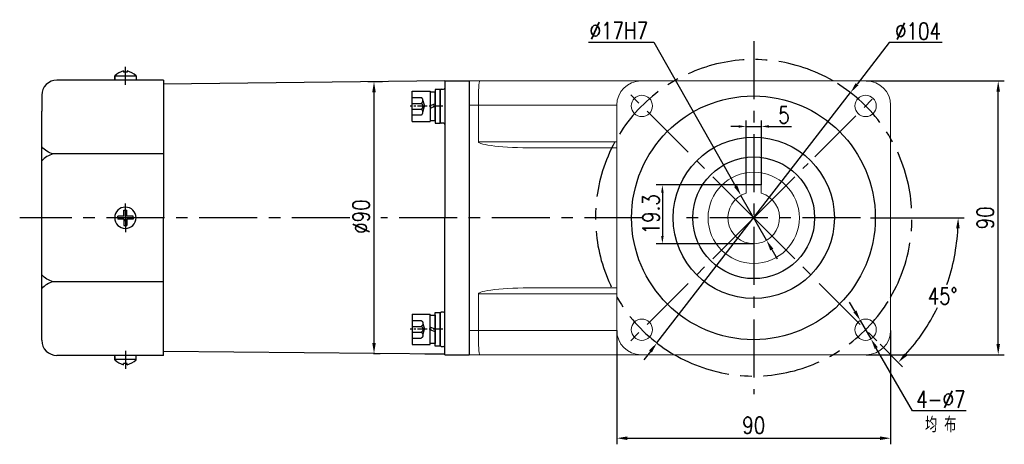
# Model space of a CAD drawing. Header units: inches. Extents: x 837 to 6223, y -2862 to 3098.
# Tile 2 of 139: x 2566 to 2890, y -2672 to -2533. Entities that reach past the tile are written whole.
import ezdxf

# ---------------------------------------------------------------- set-up
doc = ezdxf.new("R2010")
doc.units = ezdxf.units.IN
doc.header["$LTSCALE"] = 10
doc.header["$MEASUREMENT"] = 0
doc.linetypes.add('CENTER', pattern=[10.16, 6.35, -1.27, 1.27, -1.27])
doc.linetypes.add('HIDDEN', pattern=[1.905, 1.27, -0.635])
for name, color, linetype in [('1轮廓实线层', 7, 'Continuous'), ('3中心线层', 1, 'CENTER'), ('4虚线层', 6, 'HIDDEN'), ('6文字层', 3, 'Continuous'), ('7标注层', 4, 'Continuous')]:
    doc.layers.add(name, color=color, linetype=linetype)
doc.styles.add('PC_TEXTSTYLE', font='isocp.shx', dxfattribs={"width": 0.8, "bigfont": 'HZFS.SHX'})
doc.styles.add('TH_GBDIM', font='romans.shx', dxfattribs={"width": 0.8, "bigfont": 'gbcbig.shx'})
doc.dimstyles.new('TH_GBDIM', dxfattribs={"dimtxt": 3.5, "dimasz": 2.5, "dimexe": 2, "dimexo": 0, "dimgap": 1, "dimtad": 1, "dimdec": 4, "dimdsep": 46, "dimtxsty": 'TH_GBDIM', "dimcen": 0.09, "dimclrd": 4, "dimclre": 4, "dimclrt": 3, "dimadec": 0, "dimazin": 0, "dimtfac": 1, "dimtdec": 4, "dimtmove": 0, "dimatfit": 3, "dimfxl": 1, "dimtzin": 0, "dimarcsym": 0})
doc.dimstyles.new('角度标注', dxfattribs={"dimtxt": 3.5, "dimasz": 3, "dimexe": 2, "dimexo": 0, "dimgap": 1, "dimtad": 1, "dimtih": 1, "dimtoh": 1, "dimdsep": 46, "dimtxsty": 'PC_TEXTSTYLE', "dimsah": 1, "dimcen": 0.09, "dimclrd": 4, "dimclrt": 3, "dimadec": 0, "dimazin": 0, "dimtfac": 0.7, "dimtmove": 0, "dimatfit": 0, "dimfxl": 1, "dimtzin": 0, "dimarcsym": 0})

# ---------------------------------------------------------------- blocks, each defined once
blk = doc.blocks.new('*D172')
at = {"layer": '7标注层', "color": 4, "lineweight": -2, "transparency": 16777216}
for p, q in [((2805.16, -2587.19), (2805.16, -2565.96)), ((2810.16, -2587.19), (2810.16, -2565.96)), ((2802.66, -2567.96), (2800.16, -2567.96)), ((2805.16, -2567.96), (2810.16, -2567.96)), ((2812.66, -2567.96), (2820.09, -2567.96))]:
    blk.add_line(p, q, dxfattribs=at)
at = {"layer": '7标注层', "color": 4, "transparency": 16777216}
for points in [[(2802.66, -2567.55), (2802.66, -2568.38), (2805.16, -2567.96)], [(2812.66, -2567.55), (2812.66, -2568.38), (2810.16, -2567.96)]]:
    blk.add_solid(points, dxfattribs=at)
at = {"layer": 'Defpoints', "color": 0, "transparency": 16777216}
for p in [(2805.16, -2567.96), (2805.16, -2587.19), (2810.16, -2587.19)]:
    blk.add_point(p, dxfattribs=at)
at = {"layer": '7标注层', "color": 3, "transparency": 16777216, "insert": (2817.62, -2564.21), "char_height": 5.5, "attachment_point": 5, "style": 'TH_GBDIM'}
blk.add_mtext('5', dxfattribs=at)
blk = doc.blocks.new('*D173')
at = {"layer": '7标注层', "color": 4, "lineweight": -2, "transparency": 16777216}
for p, q in [((2810.16, -2587.19), (2775.64, -2587.19)), ((2777.64, -2589.69), (2777.64, -2603.99)), ((2807.66, -2606.49), (2775.64, -2606.49))]:
    blk.add_line(p, q, dxfattribs=at)
at = {"layer": '7标注层', "color": 4, "transparency": 16777216}
for points in [[(2777.22, -2589.69), (2778.06, -2589.69), (2777.64, -2587.19)], [(2777.22, -2603.99), (2778.06, -2603.99), (2777.64, -2606.49)]]:
    blk.add_solid(points, dxfattribs=at)
at = {"layer": 'Defpoints', "color": 0, "transparency": 16777216}
for p in [(2810.16, -2587.19), (2777.64, -2606.49), (2807.66, -2606.49)]:
    blk.add_point(p, dxfattribs=at)
at = {"layer": '7标注层', "color": 3, "transparency": 16777216, "insert": (2773.89, -2596.84), "char_height": 5.5, "attachment_point": 5, "rotation": 90, "style": 'TH_GBDIM'}
blk.add_mtext('19.3', dxfattribs=at)
blk = doc.blocks.new('GB／T70.1M6M10')
at = {"layer": '1轮廓实线层'}
for p, q in [((0, -5), (0, 5)), ((0, 5), (6, 5)), ((6, 5), (6, -5)), ((0, -5), (6, -5))]:
    blk.add_line(p, q, dxfattribs=at)
at = {"layer": '3中心线层', "ltscale": 0.05}
blk.add_line((10.11, 0), (-0.6, 0), dxfattribs=at)
at = {"layer": '4虚线层'}
for p, q in [((0, 2.86), (3, 2.86)), ((0, 0.95), (3, 0.95)), ((3.6, 1.91), (4.15, 0)), ((3.6, -1.91), (4.15, 0)), ((0, -0.95), (3, -0.95)), ((0, -2.86), (3, -2.86))]:
    blk.add_line(p, q, dxfattribs=at)
for centre in [(2.54, 1.91), (2.54, 0), (2.54, -1.91)]:
    blk.add_arc(centre, 1.06, 295.6298, 64.3702, dxfattribs=at)
blk = doc.blocks.new('GB848_6_1.6_R')
at = {"layer": '1轮廓实线层'}
for p, q in [((-3.2, 1.6), (-5.5, 1.6)), ((-5.5, 1.6), (-5.5, 0)), ((-5.5, 0), (-3.2, 0)), ((3.2, 1.6), (-3.2, 1.6)), ((-3.2, 0), (3.2, 0)), ((5.5, 1.6), (3.2, 1.6)), ((3.2, 0), (5.5, 0)), ((5.5, 0), (5.5, 1.6))]:
    blk.add_line(p, q, dxfattribs=at)
blk = doc.blocks.new('GB93_6_0.8_R')
at = {"layer": '1轮廓实线层'}
for p, q in [((4.65, 1.6), (-4.65, 1.6)), ((-4.65, 1.6), (-4.65, 0)), ((-4.65, 0), (4.65, 0)), ((0, 0), (-0.69, 1.6)), ((0.86, 0), (0.17, 1.6)), ((4.65, 0), (4.65, 1.6))]:
    blk.add_line(p, q, dxfattribs=at)
blk = doc.blocks.new('*D482')
at = {"layer": '7标注层', "color": 4, "lineweight": -2, "transparency": 16777216}
for p, q in [((2685.66, -2553.27), (2680.86, -2553.27)), ((2682.86, -2639.08), (2682.86, -2556.77)), ((2682.65, -2642.58), (2684.86, -2642.58))]:
    blk.add_line(p, q, dxfattribs=at)
at = {"layer": '7标注层', "color": 4, "transparency": 16777216}
for points in [[(2682.28, -2556.77), (2683.45, -2556.77), (2682.86, -2553.27)], [(2682.28, -2639.08), (2683.45, -2639.08), (2682.86, -2642.58)]]:
    blk.add_solid(points, dxfattribs=at)
at = {"layer": 'Defpoints', "color": 0, "transparency": 16777216}
for p in [(2682.86, -2553.27), (2685.66, -2553.27), (2682.65, -2642.58)]:
    blk.add_point(p, dxfattribs=at)
at = {"layer": '7标注层', "color": 3, "transparency": 16777216, "insert": (2678.61, -2597.58), "char_height": 5.5, "attachment_point": 5, "rotation": 90, "style": 'TH_GBDIM'}
blk.add_mtext('%%C90', dxfattribs=at)
blk = doc.blocks.new('*D486')
at = {"layer": '7标注层', "color": 4, "lineweight": -2, "transparency": 16777216}
for p, q in [((2844.66, -2552.99), (2890.01, -2552.99)), ((2888.01, -2639.49), (2888.01, -2556.49)), ((2844.66, -2642.99), (2890.01, -2642.99))]:
    blk.add_line(p, q, dxfattribs=at)
at = {"layer": '7标注层', "color": 4, "transparency": 16777216}
for points in [[(2887.43, -2556.49), (2888.6, -2556.49), (2888.01, -2552.99)], [(2887.43, -2639.49), (2888.6, -2639.49), (2888.01, -2642.99)]]:
    blk.add_solid(points, dxfattribs=at)
at = {"layer": 'Defpoints', "color": 0, "transparency": 16777216}
for p in [(2844.66, -2552.99), (2888.01, -2552.99), (2844.66, -2642.99)]:
    blk.add_point(p, dxfattribs=at)
at = {"layer": '7标注层', "color": 3, "transparency": 16777216, "insert": (2883.76, -2597.99), "char_height": 5.5, "attachment_point": 5, "rotation": 90, "style": 'TH_GBDIM'}
blk.add_mtext('90', dxfattribs=at)
blk = doc.blocks.new('*D487')
at = {"layer": '7标注层', "color": 4, "lineweight": -2, "transparency": 16777216}
for p, q in [((2762.66, -2634.99), (2762.66, -2672.42)), ((2852.66, -2634.99), (2852.66, -2672.42)), ((2766.16, -2670.42), (2849.16, -2670.42))]:
    blk.add_line(p, q, dxfattribs=at)
at = {"layer": '7标注层', "color": 4, "transparency": 16777216}
for points in [[(2766.16, -2669.84), (2766.16, -2671.01), (2762.66, -2670.42)], [(2849.16, -2669.84), (2849.16, -2671.01), (2852.66, -2670.42)]]:
    blk.add_solid(points, dxfattribs=at)
at = {"layer": 'Defpoints', "color": 0, "transparency": 16777216}
for p in [(2762.66, -2634.99), (2852.66, -2634.99), (2852.66, -2670.42)]:
    blk.add_point(p, dxfattribs=at)
at = {"layer": '7标注层', "color": 3, "transparency": 16777216, "insert": (2807.66, -2666.17), "char_height": 5.5, "attachment_point": 5, "style": 'TH_GBDIM'}
blk.add_mtext('90', dxfattribs=at)
blk = doc.blocks.new('*D488')
at = {"layer": '7标注层', "color": 4, "lineweight": -2, "transparency": 16777216}
for p, q in [((2852.18, -2540.4), (2841.6, -2554.08)), ((2869.61, -2540.4), (2852.18, -2540.4)), ((2775.85, -2639.12), (2839.46, -2556.85)), ((2773.71, -2641.89), (2771.57, -2644.66))]:
    blk.add_line(p, q, dxfattribs=at)
at = {"layer": '7标注层', "color": 4, "transparency": 16777216}
for points in [[(2841.14, -2553.72), (2842.07, -2554.44), (2839.46, -2556.85)], [(2773.24, -2641.53), (2774.17, -2642.25), (2775.85, -2639.12)]]:
    blk.add_solid(points, dxfattribs=at)
at = {"layer": 'Defpoints', "color": 0, "transparency": 16777216}
for p in [(2839.46, -2556.85), (2775.85, -2639.12)]:
    blk.add_point(p, dxfattribs=at)
at = {"layer": '7标注层', "color": 3, "transparency": 16777216, "insert": (2861.64, -2536.65), "char_height": 5.5, "attachment_point": 5, "style": 'TH_GBDIM'}
blk.add_mtext('{∅104}{}{}', dxfattribs=at)
blk = doc.blocks.new('*D489')
at = {"layer": '7标注层', "color": 4, "lineweight": -2, "transparency": 16777216}
for p, q in [((2840.91, -2628.7), (2839.15, -2625.67)), ((2842.67, -2631.73), (2846.18, -2637.78)), ((2859.89, -2661.4), (2847.94, -2640.81)), ((2877.44, -2661.4), (2859.89, -2661.4))]:
    blk.add_line(p, q, dxfattribs=at)
at = {"layer": '7标注层', "color": 4, "transparency": 16777216}
for points in [[(2841.42, -2628.41), (2840.41, -2628.99), (2842.67, -2631.73)], [(2848.44, -2640.52), (2847.43, -2641.1), (2846.18, -2637.78)]]:
    blk.add_solid(points, dxfattribs=at)
at = {"layer": 'Defpoints', "color": 0, "transparency": 16777216}
for p in [(2842.67, -2631.73), (2846.18, -2637.78)]:
    blk.add_point(p, dxfattribs=at)
at = {"layer": '7标注层', "color": 3, "transparency": 16777216, "insert": (2869.17, -2657.65), "char_height": 5.5, "attachment_point": 5, "style": 'TH_GBDIM'}
blk.add_mtext('4-∅7', dxfattribs=at)
blk = doc.blocks.new('*D490')
at = {"layer": '7标注层', "color": 4, "lineweight": -2, "transparency": 16777216}
for p, q in [((2753.38, -2540.24), (2774.78, -2540.24)), ((2774.78, -2540.24), (2801.72, -2587.56)), ((2811.86, -2605.37), (2803.45, -2590.6)), ((2813.59, -2608.41), (2815.32, -2611.46))]:
    blk.add_line(p, q, dxfattribs=at)
at = {"layer": '7标注层', "color": 4, "transparency": 16777216}
for points in [[(2802.23, -2587.27), (2801.21, -2587.85), (2803.45, -2590.6)], [(2814.1, -2608.13), (2813.09, -2608.7), (2811.86, -2605.37)]]:
    blk.add_solid(points, dxfattribs=at)
at = {"layer": 'Defpoints', "color": 0, "transparency": 16777216}
for p in [(2803.45, -2590.6), (2811.86, -2605.37)]:
    blk.add_point(p, dxfattribs=at)
at = {"layer": '7标注层', "color": 3, "transparency": 16777216, "insert": (2763.33, -2536.49), "char_height": 5.5, "attachment_point": 5, "style": 'TH_GBDIM'}
blk.add_mtext('∅17H7', dxfattribs=at)
blk = doc.blocks.new('*D491')
at = {"layer": '7标注层', "color": 0, "lineweight": -2, "transparency": 16777216}
for p, q in [((2856.9, -2597.99), (2876.85, -2597.99)), ((2849.21, -2639.54), (2856.58, -2646.91))]:
    blk.add_line(p, q, dxfattribs=at)
at = {"layer": '7标注层', "color": 4, "lineweight": -2, "transparency": 16777216}
for start, end in [(340.9209, 357.0152), (317.9848, 333.9922)]:
    blk.add_arc((2807.66, -2597.99), 67.19, start, end, dxfattribs=at)
at = {"layer": '7标注层', "color": 4, "transparency": 16777216}
for points in [[(2874.17, -2601.47), (2875.34, -2601.5), (2874.85, -2597.99)], [(2858, -2643.36), (2857.15, -2642.56), (2855.17, -2645.5)]]:
    blk.add_solid(points, dxfattribs=at)
at = {"layer": 'Defpoints', "color": 0, "transparency": 16777216}
for p in [(2807.66, -2597.99), (2846.01, -2597.99), (2856.9, -2597.99), (2865.85, -2631.58), (2849.21, -2639.54)]:
    blk.add_point(p, dxfattribs=at)
at = {"layer": '7标注层', "color": 3, "transparency": 16777216, "insert": (2869.73, -2623.7), "char_height": 5.5, "attachment_point": 5, "style": 'TH_GBDIM'}
blk.add_mtext('45°', dxfattribs=at)

msp = doc.modelspace()

# ---------------------------------------------------------------- linework, layer by layer
for p, q in [((2600.55532, -2549.70705), (2600.55532, -2550.13525)), ((2601.75532, -2549.70705), (2601.75532, -2550.13525)), ((2597.65532, -2551.2999), (2597.65532, -2552.73525)), ((2604.65532, -2551.39431), (2597.65532, -2551.39431)), ((2597.65533, -2552.43249), (2597.65533, -2551.2999)), ((2601.75532, -2550.13525), (2600.55532, -2550.13525)), ((2604.65532, -2551.2999), (2604.65532, -2552.73525)), ((2706.15532, -2552.98525), (2613.65532, -2554.05269)), ((2706.15532, -2552.98525), (2714.15532, -2552.98525)), ((2706.15532, -2552.98525), (2706.15532, -2552.98824)), ((2706.15532, -2552.98525), (2706.15532, -2597.98525)), ((2706.15532, -2552.98525), (2706.15532, -2597.98525)), ((2704.55532, -2556.13508), (2704.55532, -2566.53508)), ((2706.15532, -2642.98525), (2706.15532, -2597.98525)), ((2706.15532, -2642.98525), (2706.15532, -2597.98525)), ((2704.55532, -2639.82942), (2704.55532, -2629.42942)), ((2597.65532, -2644.67059), (2597.65532, -2643.23525)), ((2597.65533, -2643.538), (2597.65533, -2644.6706)), ((2604.65532, -2644.67059), (2604.65532, -2643.23525)), ((2706.15532, -2642.82887), (2613.65532, -2641.91781)), ((2706.15532, -2642.82887), (2699.59707, -2642.76428)), ((2706.15532, -2642.98525), (2706.15532, -2642.98225)), ((2706.15532, -2642.98525), (2714.15532, -2642.98525)), ((2604.65532, -2644.57619), (2597.65532, -2644.57619)), ((2601.75532, -2645.83525), (2600.55532, -2645.83525)), ((2600.55532, -2646.26344), (2600.55532, -2645.83525)), ((2601.75532, -2646.26344), (2601.75532, -2645.83525))]:
    msp.add_line(p, q)
at = {"linetype": 'Continuous', "lineweight": 15}
for p, q in [((2714.15532, -2552.98525), (2717.59357, -2552.98525)), ((2717.59357, -2552.98525), (2770.65533, -2552.98525)), ((2844.65533, -2552.98525), (2770.65533, -2552.98525)), ((2717.15533, -2560.98525), (2714.15532, -2560.98525)), ((2762.65533, -2560.98525), (2717.15533, -2560.98525)), ((2717.15533, -2572.98525), (2717.15533, -2560.98525)), ((2762.65533, -2560.98525), (2762.65533, -2634.98525)), ((2852.65533, -2634.98525), (2852.65533, -2560.98525)), ((2717.15533, -2572.98525), (2762.65533, -2572.98525)), ((2762.65533, -2574.98525), (2735.46489, -2574.98525)), ((2735.46489, -2620.98525), (2762.65533, -2620.98525)), ((2762.65533, -2622.98525), (2717.15533, -2622.98525)), ((2717.15533, -2622.98525), (2717.15533, -2634.98525)), ((2714.15532, -2634.98525), (2717.15533, -2634.98525)), ((2717.15533, -2634.98525), (2762.65533, -2634.98525)), ((2717.59357, -2642.98525), (2714.15532, -2642.98525)), ((2770.65533, -2642.98525), (2717.59357, -2642.98525)), ((2770.65533, -2642.98525), (2844.65533, -2642.98525))]:
    msp.add_line(p, q, dxfattribs=at)
at = {"color": 7, "linetype": 'Continuous', "lineweight": 15}
for p, q in [((2805.15533, -2588.8201), (2805.15533, -2587.18525)), ((2805.15533, -2587.18525), (2810.15533, -2587.18525)), ((2810.15533, -2587.18525), (2810.15533, -2588.8201)), ((2805.15533, -2589.86121), (2805.15533, -2589.44359)), ((2805.15533, -2589.59999), (2805.15533, -2589.86121)), ((2810.15533, -2589.44359), (2810.15533, -2589.86121)), ((2810.15533, -2589.86121), (2810.15533, -2589.59999))]:
    msp.add_line(p, q, dxfattribs=at)
at = {"linetype": 'Continuous', "lineweight": 15}
for centre in [(2770.88577, -2561.2157), (2844.42488, -2561.2157), (2770.88577, -2634.7548), (2844.42488, -2634.7548)]:
    msp.add_circle(centre, 3.5, dxfattribs=at)
at = {"color": 7, "linetype": 'Continuous', "lineweight": 15}
msp.add_circle((2807.65533, -2597.98525), 15, dxfattribs=at)
for centre, radius, start, end in [((2602.11522, -2555.98339), 6.46728, 103.957243, 133.5991462), ((2600.19543, -2555.98339), 6.46728, 46.4008538, 76.042757), ((2704.95532, -2556.13508), 0.4, 90, 180), ((2705.75532, -2555.33508), 0.4, 270, 0), ((2704.95532, -2566.53508), 0.4, 180, 270), ((2705.75532, -2567.33508), 0.4, 0, 90), ((2704.95532, -2629.42942), 0.4, 90, 180), ((2705.75532, -2628.62942), 0.4, 270, 0), ((2704.95532, -2639.82942), 0.4, 180, 270), ((2705.75532, -2640.62942), 0.4, 0, 90), ((2602.11522, -2639.9871), 6.46728, 226.4008538, 256.042757), ((2600.19543, -2639.9871), 6.46728, 283.957243, 313.5991462)]:
    msp.add_arc(centre, radius, start, end)
at = {"linetype": 'Continuous', "lineweight": 15}
for centre, radius, start, end in [((2770.65533, -2560.98525), 8, 90, 180), ((2844.65533, -2560.98525), 8, 0, 90), ((2807.65533, -2597.98525), 9.5, 269.9884294, 270.0115706), ((2770.65533, -2634.98525), 8, 180, 270), ((2844.65533, -2634.98525), 8, 270, 0)]:
    msp.add_arc(centre, radius, start, end, dxfattribs=at)
at = {"color": 7, "linetype": 'Continuous', "lineweight": 15}
msp.add_arc((2807.65533, -2597.98525), 8.5, 107.1046352, 72.8953648, dxfattribs=at)
at = {"linetype": 'Continuous', "lineweight": 15}
for centre, major_axis, ratio, start_param, end_param in [((2717.59357, -2560.98525), (0, 8), 0.054780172, 0, 1.570796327), ((2735.46489, -2572.98525), (18.30956, 0), 0.109232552, 3.141592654, 4.71238898), ((2735.46489, -2622.98525), (-18.30956, 0), 0.109232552, 4.71238898, 6.283185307), ((2717.59357, -2634.98525), (0, 8), 0.054780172, 1.570796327, 3.141592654)]:
    msp.add_ellipse(centre, major_axis=major_axis, ratio=ratio, start_param=start_param, end_param=end_param, dxfattribs=at)
for points in [[(2704.95532, -2555.73508), (2705.75532, -2555.73508)], [(2705.75532, -2566.93508), (2704.95532, -2566.93508)], [(2705.75532, -2629.02942), (2704.95532, -2629.02942)], [(2704.95532, -2640.22942), (2705.75532, -2640.22942)]]:
    msp.add_open_spline(points, degree=1)
at = {"color": 7, "linetype": 'Continuous', "lineweight": 15}
for points, knots in [([(2805.15533, -2588.8201), (2805.15533, -2589.08786), (2805.15533, -2589.43441), (2805.15533, -2589.78215), (2805.15533, -2589.86121)], [0, 0, 0, 0, 0.772661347, 1, 1, 1, 1]), ([(2810.15533, -2589.86121), (2810.15533, -2589.78215), (2810.15533, -2589.43441), (2810.15533, -2589.08786), (2810.15533, -2588.8201)], [0, 0, 0, 0, 0.227338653, 1, 1, 1, 1])]:
    msp.add_open_spline(points, degree=3, knots=knots, dxfattribs=at)
at = {"layer": '1轮廓实线层'}
for p, q in [((2603.14239, -2552.73525), (2578.65532, -2552.73525)), ((2613.65532, -2552.73525), (2603.14239, -2552.73525)), ((2613.65532, -2552.73525), (2613.65532, -2553.93525)), ((2714.15532, -2552.98525), (2714.15532, -2642.98525)), ((2613.65532, -2553.93525), (2613.65532, -2576.98435)), ((2573.65532, -2557.73525), (2573.65532, -2562.99015)), ((2573.65532, -2632.98035), (2573.65532, -2562.99015)), ((2613.65532, -2576.98435), (2577.37912, -2576.98435)), ((2613.65532, -2576.98435), (2613.65532, -2597.98525)), ((2600.65532, -2597.48525), (2598.65532, -2597.48525)), ((2598.65532, -2597.98525), (2598.65532, -2597.48525)), ((2598.65532, -2597.98525), (2598.65532, -2598.48525)), ((2600.65532, -2598.48525), (2598.65532, -2598.48525)), ((2600.65532, -2597.48525), (2600.65532, -2595.48525)), ((2600.65532, -2595.48525), (2601.65532, -2595.48525)), ((2600.65532, -2598.48525), (2600.65532, -2600.48525)), ((2601.65532, -2597.48525), (2601.65532, -2595.48525)), ((2603.65532, -2597.48525), (2601.65532, -2597.48525)), ((2603.65532, -2598.48525), (2601.65532, -2598.48525)), ((2601.65532, -2598.48525), (2601.65532, -2600.48525)), ((2603.65532, -2597.98525), (2603.65532, -2597.48525)), ((2603.65532, -2597.98525), (2603.65532, -2598.48525)), ((2613.65532, -2618.98614), (2613.65532, -2597.98525)), ((2600.65532, -2600.48525), (2601.65532, -2600.48525)), ((2613.65532, -2618.98614), (2577.37912, -2618.98614)), ((2613.65532, -2642.03525), (2613.65532, -2618.98614)), ((2573.65532, -2638.23525), (2573.65532, -2632.98035)), ((2603.14239, -2643.23525), (2578.65532, -2643.23525)), ((2613.65532, -2643.23525), (2603.14239, -2643.23525)), ((2613.65532, -2643.23525), (2613.65532, -2642.03525))]:
    msp.add_line(p, q, dxfattribs=at)
for centre, radius in [((2807.56533, -2597.98525), 40.0495), ((2807.65533, -2597.98525), 20)]:
    msp.add_circle(centre, radius, dxfattribs=at)
for centre, radius, start, end in [((2578.65532, -2557.73525), 5, 90, 180), ((2601.15532, -2597.98525), 3.5, 0, 180), ((2601.15532, -2597.98525), 3.5, 180, 0), ((2578.65532, -2638.23525), 5, 180, 270)]:
    msp.add_arc(centre, radius, start, end, dxfattribs=at)
for points in [[(2577.37912, -2576.98435), (2575.34677, -2576.11651), (2573.65532, -2574.6987)], [(2577.37912, -2576.98435), (2575.34677, -2577.8522), (2573.65532, -2579.27001)], [(2577.37912, -2618.98614), (2575.34677, -2618.11829), (2573.65532, -2616.70048)], [(2577.37912, -2618.98614), (2575.34677, -2619.85399), (2573.65532, -2621.2718)]]:
    msp.add_spline(points, degree=3, dxfattribs=at)
at = {"layer": '3中心线层', "ltscale": 0.3}
for p, q in [((2807.65533, -2539.98525), (2807.65533, -2655.98525)), ((2807.65533, -2597.98525), (2766.10028, -2556.43021)), ((2827.73899, -2577.90159), (2849.21037, -2556.43021)), ((2807.65533, -2597.98525), (2825.50215, -2580.13843)), ((2674.93678, -2597.98525), (2566.41396, -2597.98525)), ((2771.10648, -2597.98525), (2685.15272, -2597.98525)), ((2807.65533, -2597.98525), (2766.10028, -2639.54029)), ((2842.72696, -2597.98525), (2781.76925, -2597.98525)), ((2807.65533, -2597.98525), (2849.21037, -2639.54029))]:
    msp.add_line(p, q, dxfattribs=at)
at = {"layer": '3中心线层'}
for p, q in [((2601.15532, -2554.2608), (2601.15532, -2548.40444)), ((2601.15532, -2599.03814), (2601.15532, -2593.25694)), ((2601.15532, -2596.93235), (2601.15532, -2602.71356)), ((2601.15532, -2641.7097), (2601.15532, -2647.56606))]:
    msp.add_line(p, q, dxfattribs=at)
at = {"layer": '3中心线层', "ltscale": 2}
msp.add_line((2846.00972, -2597.98525), (2856.90354, -2597.98525), dxfattribs=at)
at = {"layer": '3中心线层', "ltscale": 0.3}
for start, end in [(59.9266563, 149.9266511), (329.9266574, 59.9266563), (151.2643458, 239.9266563), (239.9266563, 329.9266574)]:
    msp.add_arc((2807.65533, -2597.98525), 52, start, end, dxfattribs=at)
at = {"layer": '7标注层'}
msp.add_circle((2807.65533, -2597.98525), 26.5, dxfattribs=at)

# ---------------------------------------------------------------- block references
at = {"layer": '1轮廓实线层'}
msp.add_blockref('GB／T70.1M6M10', (2695.35532, -2561.33508), dxfattribs=at)
for name, rotation in [('GB848_6_1.6_R', 270), ('GB93_6_0.8_R', 89.99999999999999)]:
    msp.add_blockref(name, (2702.95532, -2561.33508), dxfattribs=dict(at, rotation=rotation))
at = {"layer": '1轮廓实线层', "xscale": -1}
for name, p, rotation in [('GB／T70.1M6M10', (2695.35532, -2634.63542), 179.9999986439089), ('GB93_6_0.8_R', (2702.95532, -2634.63542), 89.99999864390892), ('GB848_6_1.6_R', (2702.95532, -2634.63542), 269.9999986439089)]:
    msp.add_blockref(name, p, dxfattribs=dict(at, rotation=rotation))

# ---------------------------------------------------------------- texts
at = {"layer": '6文字层', "insert": (2863.95091, -2663.46975), "char_height": 5, "width": 38.9678296, "attachment_point": 1, "style": 'PC_TEXTSTYLE'}
msp.add_mtext('{\\C3;均 布}', dxfattribs=at)

# ---------------------------------------------------------------- dimensions: what is measured, and where the dimension line sits
at = {"layer": '7标注层'}
for p1, p2, text, picture, middle in [((2811.86054, -2605.37214), (2803.45011, -2590.59836), '<>H7', '*D490', (2763.32774, -2540.23661)), ((2775.84715, -2639.12209), (2839.4635, -2556.84841), '{<>}{}{}', '*D488', (2861.64363, -2540.4002)), ((2842.6678, -2631.72781), (2846.18196, -2637.78179), '4-<>', '*D489', (2869.16724, -2661.39893))]:
    dim = msp.add_diameter_dim_2p(p1=p1, p2=p2, text=text, dimstyle='TH_GBDIM', override={"dimtxt": 5.5, "dimasz": 3.5, "dimtoh": 1, "dimdec": 0}, dxfattribs=at)
    dim.commit()
    dim.dimension.update_dxf_attribs({"geometry": picture, "text_midpoint": middle, "dimtype": 163})
for base, p1, p2, override, picture, middle in [((2888.01348, -2552.98525), (2844.65533, -2642.98525), (2844.65533, -2552.98525), {"dimtxt": 5.5, "dimasz": 3.5, "dimgap": 1.5, "dimdec": 1, "dimadec": 1}, '*D486', (2888.01348, -2597.98525)), ((2777.64129, -2606.48525), (2810.15533, -2587.18525), (2807.65533, -2606.48525), {"dimtxt": 5.5, "dimdec": 1, "dimadec": 1}, '*D173', (2777.64129, -2596.83525))]:
    dim = msp.add_linear_dim(base=base, p1=p1, p2=p2, angle=90, dimstyle='TH_GBDIM', override=override, dxfattribs=at)
    dim.commit()
    dim.dimension.update_dxf_attribs({"geometry": picture, "text_midpoint": middle, "dimtype": 160})
dim = msp.add_linear_dim(base=(2682.8649, -2553.26758), p1=(2682.65424, -2642.58062), p2=(2685.65682, -2553.26758), angle=90, text='%%C90', dimstyle='TH_GBDIM', override={"dimtxt": 5.5, "dimasz": 3.5, "dimgap": 1.5, "dimdec": 1, "dimadec": 1}, dxfattribs=at)
dim.commit()
dim.dimension.update_dxf_attribs({"geometry": '*D482', "text_midpoint": (2682.8649, -2597.58354), "dimtype": 160})
for base, p1, p2, override, picture, middle in [((2805.15533, -2567.96406), (2810.15533, -2587.18525), (2805.15533, -2587.18525), {"dimtxt": 5.5, "dimdec": 0}, '*D172', (2817.62199, -2567.96406)), ((2852.65533, -2670.42277), (2762.65533, -2634.98525), (2852.65533, -2634.98525), {"dimtxt": 5.5, "dimasz": 3.5, "dimgap": 1.5, "dimdec": 1, "dimadec": 1}, '*D487', (2807.65533, -2670.42277))]:
    dim = msp.add_linear_dim(base=base, p1=p1, p2=p2, dimstyle='TH_GBDIM', override=override, dxfattribs=at)
    dim.commit()
    dim.dimension.update_dxf_attribs({"geometry": picture, "text_midpoint": middle, "dimtype": 160})
dim = msp.add_angular_dim_2l(base=(2865.8453, -2631.58125), line1=((2807.65533, -2597.98525), (2849.21037, -2639.54029)), line2=((2846.00972, -2597.98525), (2856.90354, -2597.98525)), dimstyle='角度标注', override={"dimtxt": 5.5, "dimasz": 3.5, "dimdec": 0, "dimtxsty": 'TH_GBDIM'}, dxfattribs=at)
dim.commit()
dim.dimension.update_dxf_attribs({"geometry": '*D491', "text_midpoint": (2869.73263, -2623.69851)})

doc.saveas('drawing.dxf')
